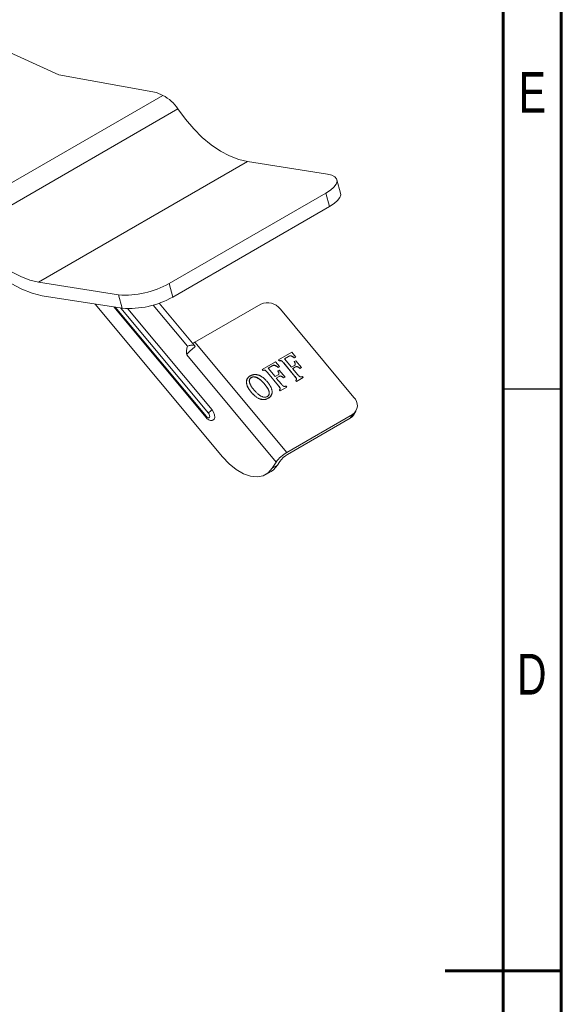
# Model space of a CAD drawing. Header units: inches. Extents: x 0.6 to 16.3, y 0.2 to 11.5.
# Tile 19 of 20: x 14.5 to 16.3, y 5.7 to 9.1. Entities that reach past the tile are written whole.
import ezdxf

# ---------------------------------------------------------------- set-up
doc = ezdxf.new("R2010")
doc.units = ezdxf.units.IN
doc.header["$MEASUREMENT"] = 0
doc.styles.add('SLDTEXTSTYLE0', font='TXT', dxfattribs={"width": 0.75})

msp = doc.modelspace()

# ---------------------------------------------------------------- linework, layer by layer
at = {"color": 7, "linetype": 'Continuous', "lineweight": 60}
for p, q in [((16.33858268, 11.49606299), (16.33858268, 0.19685039)), ((16.14173228, 11.2992126), (16.14173228, 0.39370079)), ((16.33858268, 5.84645669), (15.94488189, 5.84645669))]:
    msp.add_line(p, q, dxfattribs=at)
at = {"color": 7, "linetype": 'Continuous', "lineweight": 15}
for p, q in [((14.26040557, 9.0500659), (14.63776116, 8.87802299)), ((14.96766416, 8.81893781), (14.63776116, 8.87802299)), ((14.28275516, 8.4006134), (14.98986194, 8.80881746)), ((14.98986194, 8.80881746), (14.96766416, 8.81893781)), ((14.3333295, 8.35486941), (15.04043628, 8.76307346)), ((14.56911588, 8.17650428), (15.27622266, 8.58470834)), ((15.27622266, 8.58470834), (15.54671818, 8.5422437)), ((15.59120138, 8.47808067), (15.57910914, 8.52342624)), ((15.01105762, 8.17202603), (15.54138771, 8.47817908)), ((15.55347995, 8.43283351), (15.54138771, 8.47817908)), ((15.02314986, 8.12668047), (15.55347995, 8.43283351)), ((14.56911588, 8.17650428), (14.8396114, 8.13403964)), ((15.01105762, 8.17202603), (15.02314986, 8.12668047)), ((14.58120812, 8.13115871), (14.85170363, 8.08869408)), ((14.85170363, 8.08869408), (14.8396114, 8.13403964)), ((15.19195864, 7.58586887), (14.76070316, 8.10298009)), ((14.95686726, 8.09961071), (15.07342764, 7.95984511)), ((14.97757459, 8.10618299), (15.09602151, 7.96415528)), ((15.09817637, 7.97413226), (15.32091501, 8.10271653)), ((14.82358594, 8.09310822), (15.13603502, 7.71845578)), ((14.82797991, 8.09241842), (15.13694812, 7.72193982)), ((15.14422809, 7.7333495), (14.84730537, 8.08938455)), ((14.87062004, 8.08710445), (15.15604015, 7.74486198)), ((15.63643454, 7.78718656), (15.3873997, 8.08580005)), ((15.09817637, 7.97413226), (15.40946992, 7.60086539)), ((15.07041048, 7.93100425), (15.37298781, 7.56818886)), ((15.07342764, 7.95984511), (15.07319057, 7.95947357)), ((15.07392766, 7.96013377), (15.07342764, 7.95984511)), ((15.38167745, 7.9137062), (15.42672089, 7.93970922)), ((15.42672089, 7.93970922), (15.44017278, 7.92357928)), ((15.32629447, 7.88173428), (15.3713379, 7.9077373)), ((15.3713379, 7.9077373), (15.3847898, 7.89160736)), ((15.38167745, 7.9137062), (15.38150983, 7.91344349)), ((15.38403206, 7.91041913), (15.38150983, 7.91344349)), ((15.38419968, 7.91068183), (15.38167745, 7.9137062)), ((15.38419968, 7.91068183), (15.38403206, 7.91041913)), ((15.39889461, 7.90353025), (15.39872699, 7.90326754)), ((15.43661299, 7.85783908), (15.39872699, 7.90326754)), ((15.43678061, 7.85810178), (15.39889461, 7.90353025)), ((15.41558686, 7.92581432), (15.40132335, 7.91758017)), ((15.40132335, 7.91758017), (15.42486417, 7.88935278)), ((15.41541924, 7.92555161), (15.40141677, 7.91746816)), ((15.41558686, 7.92581432), (15.41541924, 7.92555161)), ((15.4344853, 7.90834819), (15.43431768, 7.90808548)), ((15.4344853, 7.90834819), (15.4392597, 7.91110439)), ((15.44000516, 7.92331657), (15.43523077, 7.92056037)), ((15.43539839, 7.92082308), (15.43523077, 7.92056037)), ((15.44017278, 7.92357928), (15.43539839, 7.92082308)), ((15.4392597, 7.91110439), (15.45859679, 7.8879176)), ((15.44017278, 7.92357928), (15.44000516, 7.92331657)), ((15.32629447, 7.88173428), (15.32612685, 7.88147158)), ((15.32864908, 7.87844721), (15.32612685, 7.88147158)), ((15.3288167, 7.87870992), (15.32629447, 7.88173428)), ((15.3288167, 7.87870992), (15.32864908, 7.87844721)), ((15.34351163, 7.87155833), (15.34334401, 7.87129563)), ((15.38123001, 7.82586716), (15.34334401, 7.87129563)), ((15.38139763, 7.82612987), (15.34351163, 7.87155833)), ((15.36020388, 7.8938424), (15.34594037, 7.88560826)), ((15.34594037, 7.88560826), (15.36948119, 7.85738086)), ((15.36003626, 7.8935797), (15.34603379, 7.88549624)), ((15.36020388, 7.8938424), (15.36003626, 7.8935797)), ((15.36948119, 7.85738086), (15.37965662, 7.86325501)), ((15.37910232, 7.87637627), (15.3789347, 7.87611357)), ((15.37910232, 7.87637627), (15.38387671, 7.87913247)), ((15.38462218, 7.89134466), (15.37984778, 7.88858846)), ((15.3800154, 7.88885116), (15.37984778, 7.88858846)), ((15.3847898, 7.89160736), (15.3800154, 7.88885116)), ((15.38387671, 7.87913247), (15.40321381, 7.85594568)), ((15.3847898, 7.89160736), (15.38462218, 7.89134466)), ((15.42486417, 7.88935278), (15.4350396, 7.89522693)), ((15.43924331, 7.89018632), (15.42906789, 7.88431217)), ((15.42906789, 7.88431217), (15.44621117, 7.86375595)), ((15.4390757, 7.88992362), (15.4291613, 7.88420016)), ((15.43924331, 7.89018632), (15.4390757, 7.88992362)), ((15.45842917, 7.88765489), (15.45365478, 7.88489869)), ((15.4538224, 7.8851614), (15.45365478, 7.88489869)), ((15.45859679, 7.8879176), (15.4538224, 7.8851614)), ((15.45859679, 7.8879176), (15.45842917, 7.88765489)), ((15.27626345, 7.85116738), (15.27609583, 7.85090468)), ((15.28919445, 7.854343), (15.28902683, 7.8540803)), ((15.33488546, 7.83101525), (15.33471784, 7.83075254)), ((15.38386033, 7.85821441), (15.3736849, 7.85234026)), ((15.3736849, 7.85234026), (15.39082819, 7.83178403)), ((15.38369271, 7.8579517), (15.37377832, 7.85222824)), ((15.38386033, 7.85821441), (15.38369271, 7.8579517)), ((15.40304619, 7.85568298), (15.3982718, 7.85292678)), ((15.39843942, 7.85318948), (15.3982718, 7.85292678)), ((15.40321381, 7.85594568), (15.39843942, 7.85318948)), ((15.40321381, 7.85594568), (15.40304619, 7.85568298)), ((15.43678061, 7.85810178), (15.43661299, 7.85783908)), ((15.43968875, 7.84414583), (15.43952113, 7.84388312)), ((15.44204336, 7.84085876), (15.43952113, 7.84388312)), ((15.44221098, 7.84112146), (15.43968875, 7.84414583)), ((15.46454269, 7.85384735), (15.44204336, 7.84085876)), ((15.44221098, 7.84112146), (15.44204336, 7.84085876)), ((15.46471031, 7.85411006), (15.44221098, 7.84112146)), ((15.46218808, 7.85713442), (15.46471031, 7.85411006)), ((15.46471031, 7.85411006), (15.46454269, 7.85384735)), ((15.28848639, 7.80523306), (15.28831877, 7.80497036)), ((15.38139763, 7.82612987), (15.38123001, 7.82586716)), ((15.38430576, 7.81217391), (15.38413814, 7.81191121)), ((15.38666037, 7.80888684), (15.38413814, 7.81191121)), ((15.38682799, 7.80914955), (15.38430576, 7.81217391)), ((15.40915971, 7.82187543), (15.38666037, 7.80888684)), ((15.38682799, 7.80914955), (15.38666037, 7.80888684)), ((15.40932733, 7.82213814), (15.38682799, 7.80914955)), ((15.4068051, 7.8251625), (15.40932733, 7.82213814)), ((15.40932733, 7.82213814), (15.40915971, 7.82187543)), ((15.34648958, 7.78436921), (15.34632196, 7.7841065)), ((15.35588352, 7.79290717), (15.35605114, 7.79316988)), ((15.63220855, 7.72944967), (15.40946992, 7.60086539)), ((15.62382757, 7.71631439), (15.63220855, 7.72944967)), ((15.63484904, 7.72674669), (15.64323002, 7.73988197)), ((15.41169554, 7.59385318), (15.62382757, 7.71631439)), ((15.37298781, 7.56818886), (15.35957824, 7.54717242)), ((15.38563689, 7.5705128), (15.37725591, 7.55737752)), ((15.33811839, 7.52625727), (15.35579606, 7.53646237)), ((15.37725591, 7.55737752), (15.35957824, 7.54717242))]:
    msp.add_line(p, q, dxfattribs=at)
at = {"color": 7, "linetype": 'Continuous', "lineweight": 30}
msp.add_line((16.33858268, 7.81496063), (16.14173228, 7.81496063), dxfattribs=at)
at = {"color": 7, "linetype": 'Continuous', "lineweight": 15, "flags": 128}
for points in [[(15.27622266, 8.58470834), (15.24638629, 8.5917938), (15.21568434, 8.60378023), (15.18460168, 8.62047834), (15.15362917, 8.64162441), (15.12325595, 8.66688449), (15.0939617, 8.69585966), (15.06620905, 8.72809233), (15.04043628, 8.76307346)], [(15.54138771, 8.47817908), (15.55703549, 8.4883842), (15.56889006, 8.49869824), (15.57649587, 8.50872482), (15.57956062, 8.51807863), (15.57796654, 8.52640021), (15.57177489, 8.53336976), (15.56122361, 8.53871945), (15.54671818, 8.5422437)], [(15.59120138, 8.47808067), (15.59165286, 8.47273306), (15.5885881, 8.46337925), (15.5809823, 8.45335267), (15.56912772, 8.44303863), (15.55347995, 8.43283351)], [(14.58120812, 8.13115871), (14.54710941, 8.13925639), (14.51202147, 8.15295517), (14.47649842, 8.17203871), (14.44110127, 8.19620565), (14.40638902, 8.22507431), (14.37290988, 8.25818879), (14.34119256, 8.29502613), (14.31173797, 8.33500457)], [(14.56911588, 8.17650428), (14.53927951, 8.18358975), (14.50857756, 8.19557618), (14.4774949, 8.21227428), (14.44652239, 8.23342035), (14.41614917, 8.25868043), (14.38685492, 8.2876556), (14.35910227, 8.31988828), (14.3333295, 8.35486941)], [(15.13694812, 7.72193982), (15.13981213, 7.71927213), (15.14279427, 7.71787909), (15.14544054, 7.71797276), (15.14734807, 7.7195389), (15.14822646, 7.72233906), (15.14794198, 7.72594695), (15.14653794, 7.72981331), (15.14422809, 7.7333495)], [(15.15576223, 7.70890624), (15.1588318, 7.70945737), (15.16322385, 7.71306336), (15.16524632, 7.71951067), (15.16459131, 7.72781777), (15.16135853, 7.73671996), (15.15604015, 7.74486198)], [(15.13694812, 7.72193982), (15.13630274, 7.72080427), (15.13592323, 7.71984023), (15.13581856, 7.71907049), (15.13599122, 7.71851323), (15.13603502, 7.71845578)], [(15.62382757, 7.71631439), (15.63012692, 7.72101345), (15.63484904, 7.72674669)], [(15.35957824, 7.54717242), (15.34603941, 7.53174473), (15.32883387, 7.52193048), (15.30862283, 7.51810681), (15.28618299, 7.52042067), (15.26237669, 7.52878314), (15.2381188, 7.54287285), (15.21434153, 7.56214835), (15.19195864, 7.58586887)], [(15.37725591, 7.55737752), (15.36371708, 7.54194984), (15.35579606, 7.53646237)]]:
    msp.add_lwpolyline(points, dxfattribs=at)
at = {"color": 7, "linetype": 'Continuous', "lineweight": 15}
for centre, radius, start, end in [((14.93078207, 8.69266966), 0.13031017, 32.70260818, 63.03932744), ((14.86295411, 8.43457799), 0.30144349, 265.55877196, 299.42700639), ((14.87504635, 8.38923242), 0.30144349, 265.55877196, 299.42700639), ((15.34347477, 8.0522739), 0.0552576, 37.35305118, 114.09591507), ((15.14982482, 7.8853342), 0.10272612, 120.18396806, 124.70968256), ((15.16449965, 7.86215957), 0.11658628, 123.98400125, 143.80720788), ((15.20851029, 7.8091358), 0.20226931, 131.7102241, 131.9905225), ((15.61129089, 7.76000382), 0.03702843, 304.39591488, 47.23161865), ((15.18404478, 7.70431262), 0.04927992, 124.63014594, 143.89807284), ((15.47015664, 7.49640726), 0.1208072, 120.15516982, 143.54557678), ((15.4550432, 7.51924022), 0.08629086, 120.15516982, 143.54557678)]:
    msp.add_arc(centre, radius, start, end, dxfattribs=at)
for points, knots in [([(15.07392766, 7.96013377), (15.0770012, 7.96190809), (15.08057637, 7.96291707), (15.08812426, 7.96407762), (15.09204201, 7.96421216), (15.09602151, 7.96415528)], [0, 0, 0, 0, 0.5, 0.5, 1, 1, 1, 1]), ([(15.07319057, 7.95947357), (15.07106249, 7.95613828), (15.07027201, 7.95143088), (15.06978617, 7.94154676), (15.07010092, 7.93628155), (15.07041048, 7.93100425)], [0, 0, 0, 0, 0.5, 0.5, 1, 1, 1, 1]), ([(15.3800154, 7.88885116), (15.37937043, 7.8893132), (15.37814704, 7.89018959), (15.37635511, 7.89138917), (15.37473975, 7.89245555), (15.37324043, 7.89333841), (15.37187176, 7.89407055), (15.37061697, 7.89469789), (15.36943817, 7.89513262), (15.36803076, 7.89559649), (15.36632453, 7.89582247), (15.36469426, 7.89570288), (15.3634294, 7.8953588), (15.36240304, 7.8949761), (15.36132145, 7.89445654), (15.36058793, 7.89405345), (15.36020388, 7.8938424)], [0, 0, 0, 0, 0.102321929, 0.194083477, 0.2779005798, 0.3517115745, 0.4181975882, 0.4783525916, 0.5327339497, 0.5821864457, 0.672649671, 0.763940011, 0.813400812, 0.8683905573, 0.9310930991, 1, 1, 1, 1]), ([(15.39872699, 7.90326754), (15.39825527, 7.90382749), (15.39737776, 7.90486912), (15.39613842, 7.90629531), (15.39504476, 7.90743687), (15.39391333, 7.90858124), (15.39265111, 7.90963601), (15.3911803, 7.91054211), (15.3897276, 7.91098981), (15.38851861, 7.91111543), (15.38746636, 7.91104391), (15.38647952, 7.91091718), (15.38531359, 7.91070236), (15.38448079, 7.9105183), (15.38403206, 7.91041913)], [0, 0, 0, 0, 0.1211623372, 0.2253901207, 0.3117133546, 0.3801126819, 0.488323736, 0.576977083, 0.654843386, 0.7352692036, 0.7828800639, 0.8423882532, 0.9150768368, 1, 1, 1, 1]), ([(15.39889461, 7.90353025), (15.39842289, 7.90409019), (15.39754538, 7.90513183), (15.39630604, 7.90655802), (15.39521238, 7.90769957), (15.39408095, 7.90884394), (15.39281873, 7.90989872), (15.39134792, 7.91080482), (15.38989522, 7.91125252), (15.38868623, 7.91137814), (15.38763398, 7.91130661), (15.38664713, 7.91117988), (15.38548121, 7.91096506), (15.38464841, 7.910781), (15.38419968, 7.91068183)], [0, 0, 0, 0, 0.1211623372, 0.2253901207, 0.3117133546, 0.3801126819, 0.488323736, 0.576977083, 0.654843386, 0.7352692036, 0.7828800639, 0.8423882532, 0.9150768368, 1, 1, 1, 1]), ([(15.43523077, 7.92056037), (15.43458579, 7.92102241), (15.4333624, 7.9218988), (15.43157048, 7.92309838), (15.42995512, 7.92416476), (15.42845579, 7.92504762), (15.42708712, 7.92577976), (15.42583234, 7.9264071), (15.42465354, 7.92684183), (15.42324612, 7.9273057), (15.42153989, 7.92753168), (15.41990962, 7.92741209), (15.41864476, 7.92706801), (15.4176184, 7.92668531), (15.41653681, 7.92616575), (15.41580329, 7.92576266), (15.41541924, 7.92555161)], [0, 0, 0, 0, 0.102321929, 0.194083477, 0.2779005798, 0.3517115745, 0.4181975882, 0.4783525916, 0.5327339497, 0.5821864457, 0.672649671, 0.763940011, 0.813400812, 0.8683905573, 0.9310930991, 1, 1, 1, 1]), ([(15.43539839, 7.92082308), (15.43475341, 7.92128511), (15.43353002, 7.9221615), (15.4317381, 7.92336108), (15.43012274, 7.92442746), (15.42862341, 7.92531032), (15.42725474, 7.92604247), (15.42599996, 7.9266698), (15.42482116, 7.92710454), (15.42341374, 7.92756841), (15.42170751, 7.92779438), (15.42007724, 7.92767479), (15.41881238, 7.92733071), (15.41778602, 7.92694801), (15.41670443, 7.92642845), (15.41597091, 7.92602536), (15.41558686, 7.92581432)], [0, 0, 0, 0, 0.102321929, 0.194083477, 0.2779005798, 0.3517115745, 0.4181975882, 0.4783525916, 0.5327339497, 0.5821864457, 0.672649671, 0.763940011, 0.813400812, 0.8683905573, 0.9310930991, 1, 1, 1, 1]), ([(15.43720742, 7.8970944), (15.4372802, 7.89715617), (15.43779603, 7.89759395), (15.43795476, 7.89897169), (15.43750203, 7.90263518), (15.43573275, 7.90566346), (15.43431768, 7.90808548)], [0, 0, 0, 0, 0.0266286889, 0.1887123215, 0.3511336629, 1, 1, 1, 1]), ([(15.4350396, 7.89522693), (15.43537613, 7.89543367), (15.43601311, 7.89582498), (15.4368203, 7.89649085), (15.43741115, 7.89720339), (15.4378113, 7.89796126), (15.43803075, 7.898783), (15.43808221, 7.89969363), (15.43793732, 7.90070379), (15.43765399, 7.90183445), (15.43716176, 7.90313669), (15.4364844, 7.90466111), (15.43557763, 7.90642998), (15.43486607, 7.90767953), (15.4344853, 7.90834819)], [0, 0, 0, 0, 0.0831832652, 0.1574480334, 0.2241274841, 0.28445662, 0.3439626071, 0.4061389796, 0.4736293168, 0.5474532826, 0.633339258, 0.7373174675, 0.8594336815, 1, 1, 1, 1]), ([(15.28534881, 7.85959033), (15.28610314, 7.86001205), (15.28757932, 7.86083732), (15.28991206, 7.86185002), (15.29221904, 7.86275065), (15.29458974, 7.86339567), (15.29694745, 7.86391058), (15.29934229, 7.86420201), (15.30174519, 7.86434263), (15.30417094, 7.86428297), (15.30660899, 7.86405525), (15.30905981, 7.86362435), (15.31151913, 7.86302332), (15.31398254, 7.86225182), (15.31644397, 7.86127745), (15.31892382, 7.86015922), (15.32139056, 7.85882062), (15.32388057, 7.85733675), (15.32635449, 7.85565387), (15.32883654, 7.85381491), (15.33132701, 7.85182301), (15.33377789, 7.84963243), (15.33623836, 7.84729293), (15.3387007, 7.84479135), (15.34115352, 7.84211962), (15.34273249, 7.84025155), (15.34353687, 7.8392999)], [0, 0, 0, 0, 0.044373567, 0.0868357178, 0.1280712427, 0.1681015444, 0.2066517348, 0.2443799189, 0.281682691, 0.3182526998, 0.3545924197, 0.3911301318, 0.4275167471, 0.4644046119, 0.5018442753, 0.5399931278, 0.5794114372, 0.6199162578, 0.6618311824, 0.7051405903, 0.7499670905, 0.7963081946, 0.8444022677, 0.894336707, 0.9461718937, 1, 1, 1, 1]), ([(15.34334401, 7.87129563), (15.34287229, 7.87185557), (15.34199478, 7.87289721), (15.34075544, 7.8743234), (15.33966177, 7.87546495), (15.33853035, 7.87660932), (15.33726813, 7.8776641), (15.33579732, 7.8785702), (15.33434461, 7.8790179), (15.33313563, 7.87914352), (15.33208338, 7.87907199), (15.33109653, 7.87894526), (15.3299306, 7.87873044), (15.3290978, 7.87854638), (15.32864908, 7.87844721)], [0, 0, 0, 0, 0.12116233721, 0.22539012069, 0.31171335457, 0.38011268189, 0.48832373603, 0.57697708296, 0.65484338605, 0.73526920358, 0.78288006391, 0.84238825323, 0.9150768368, 1, 1, 1, 1]), ([(15.34351163, 7.87155833), (15.34303991, 7.87211828), (15.3421624, 7.87315991), (15.34092306, 7.8745861), (15.33982939, 7.87572766), (15.33869797, 7.87687203), (15.33743575, 7.8779268), (15.33596494, 7.8788329), (15.33451223, 7.8792806), (15.33330325, 7.87940622), (15.33225099, 7.8793347), (15.33126415, 7.87920797), (15.33009822, 7.87899315), (15.32926542, 7.87880909), (15.3288167, 7.87870992)], [0, 0, 0, 0, 0.12116233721, 0.22539012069, 0.31171335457, 0.38011268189, 0.48832373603, 0.57697708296, 0.65484338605, 0.73526920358, 0.78288006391, 0.84238825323, 0.9150768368, 1, 1, 1, 1]), ([(15.37984778, 7.88858846), (15.37920281, 7.88905049), (15.37797942, 7.88992688), (15.3761875, 7.89112646), (15.37457213, 7.89219284), (15.37307281, 7.8930757), (15.37170414, 7.89380785), (15.37044935, 7.89443518), (15.36927055, 7.89486991), (15.36786314, 7.89533379), (15.36615691, 7.89555976), (15.36452664, 7.89544017), (15.36326178, 7.89509609), (15.36223542, 7.89471339), (15.36115383, 7.89419383), (15.36042031, 7.89379074), (15.36003626, 7.8935797)], [0, 0, 0, 0, 0.102321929, 0.194083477, 0.2779005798, 0.3517115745, 0.4181975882, 0.4783525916, 0.5327339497, 0.5821864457, 0.672649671, 0.763940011, 0.813400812, 0.8683905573, 0.9310930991, 1, 1, 1, 1]), ([(15.38182444, 7.86512248), (15.38189722, 7.86518426), (15.38241305, 7.86562204), (15.38257178, 7.86699977), (15.38211905, 7.87066326), (15.38034977, 7.87369155), (15.3789347, 7.87611357)], [0, 0, 0, 0, 0.0266286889, 0.1887123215, 0.3511336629, 1, 1, 1, 1]), ([(15.37965662, 7.86325501), (15.37999315, 7.86346175), (15.38063012, 7.86385307), (15.38143731, 7.86451893), (15.38202817, 7.86523147), (15.38242832, 7.86598934), (15.38264777, 7.86681108), (15.38269923, 7.86772172), (15.38255433, 7.86873187), (15.382271, 7.86986253), (15.38177878, 7.87116477), (15.38110141, 7.87268919), (15.38019465, 7.87445806), (15.37948309, 7.87570761), (15.37910232, 7.87637627)], [0, 0, 0, 0, 0.0831832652, 0.1574480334, 0.2241274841, 0.28445662, 0.3439626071, 0.4061389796, 0.4736293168, 0.5474532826, 0.633339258, 0.7373174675, 0.8594336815, 1, 1, 1, 1]), ([(15.45365478, 7.88489869), (15.45304843, 7.88541397), (15.45191204, 7.88637967), (15.45025586, 7.88767364), (15.44878503, 7.8887399), (15.44746783, 7.88957061), (15.44628198, 7.89021001), (15.44518559, 7.89068595), (15.4441479, 7.89098777), (15.44315392, 7.8911504), (15.44217528, 7.8911103), (15.44118011, 7.89087355), (15.44011599, 7.89049745), (15.43943471, 7.89012165), (15.4390757, 7.88992362)], [0, 0, 0, 0, 0.1371733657, 0.2570802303, 0.3611602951, 0.4487052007, 0.5236657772, 0.5922153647, 0.6544993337, 0.7128681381, 0.7721756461, 0.837422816, 0.9143262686, 1, 1, 1, 1]), ([(15.4538224, 7.8851614), (15.45321605, 7.88567668), (15.45207966, 7.88664237), (15.45042348, 7.88793635), (15.44895264, 7.8890026), (15.44763545, 7.88983332), (15.4464496, 7.89047271), (15.44535321, 7.89094865), (15.44431552, 7.89125048), (15.44332154, 7.8914131), (15.4423429, 7.891373), (15.44134773, 7.89113625), (15.44028361, 7.89076015), (15.43960233, 7.89038436), (15.43924331, 7.89018632)], [0, 0, 0, 0, 0.1371733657, 0.2570802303, 0.3611602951, 0.4487052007, 0.5236657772, 0.5922153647, 0.6544993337, 0.7128681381, 0.7721756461, 0.837422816, 0.9143262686, 1, 1, 1, 1]), ([(15.44621117, 7.86375595), (15.44663564, 7.86326208), (15.44744023, 7.86232594), (15.44859973, 7.86101512), (15.44971025, 7.85991491), (15.45070968, 7.85895855), (15.45168199, 7.85816815), (15.45261665, 7.85752072), (15.45351941, 7.8569933), (15.45468482, 7.85647862), (15.45620814, 7.85611171), (15.45807347, 7.85617354), (15.46006437, 7.856558), (15.46144061, 7.85693154), (15.46218808, 7.85713442)], [0, 0, 0, 0, 0.1007203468, 0.1909182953, 0.2698138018, 0.3395230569, 0.4017376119, 0.459064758, 0.5107435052, 0.5589580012, 0.6519103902, 0.7505511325, 0.8645173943, 1, 1, 1, 1]), ([(15.28831877, 7.80497036), (15.28428232, 7.81025629), (15.27623093, 7.82079998), (15.2717601, 7.83703524), (15.27292495, 7.84786685), (15.27608163, 7.85079587), (15.27614868, 7.85085808)], [0, 0, 0, 0, 0.35805180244, 0.71419455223, 0.99392950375, 1, 1, 1, 1]), ([(15.28848639, 7.80523306), (15.28768387, 7.80621696), (15.28610775, 7.80814928), (15.2839211, 7.81106794), (15.28192344, 7.81393976), (15.28010792, 7.81676573), (15.27851251, 7.81955845), (15.27710726, 7.82230637), (15.27588147, 7.8250104), (15.27487612, 7.82767196), (15.27408361, 7.83027738), (15.27345962, 7.8328112), (15.2730546, 7.8352709), (15.27283295, 7.83765673), (15.27283513, 7.83996776), (15.27302464, 7.84220947), (15.27341474, 7.84437504), (15.27398895, 7.84646826), (15.27479261, 7.84845625), (15.27573167, 7.85036999), (15.27689727, 7.85215692), (15.27821689, 7.85385643), (15.27972693, 7.85545665), (15.28143323, 7.85693857), (15.28328167, 7.85835821), (15.28465428, 7.85917635), (15.28534881, 7.85959033)], [0, 0, 0, 0, 0.053656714, 0.1053795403, 0.1552570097, 0.2036730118, 0.2505075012, 0.2958384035, 0.3400743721, 0.3831876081, 0.4249872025, 0.4657745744, 0.5052151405, 0.5437467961, 0.5817579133, 0.619284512, 0.6565441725, 0.6937591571, 0.7310043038, 0.7681510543, 0.8051587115, 0.8427362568, 0.8807200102, 0.9195998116, 0.9593177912, 1, 1, 1, 1]), ([(15.28919445, 7.854343), (15.28847452, 7.85388697), (15.28707259, 7.85299892), (15.28532701, 7.85138404), (15.28398305, 7.84957239), (15.28304778, 7.8475725), (15.28249287, 7.8454009), (15.28227533, 7.84308496), (15.28236222, 7.84061904), (15.28283353, 7.83800131), (15.28362588, 7.8352503), (15.28475135, 7.83237183), (15.28617206, 7.82935907), (15.28796304, 7.8262347), (15.29002768, 7.8230002), (15.29235293, 7.81966255), (15.29492169, 7.8162253), (15.29679678, 7.81394363), (15.29775522, 7.81277738)], [0, 0, 0, 0, 0.0574043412, 0.1117857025, 0.1634733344, 0.2143941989, 0.2650048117, 0.3166824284, 0.3699593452, 0.4259697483, 0.484787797, 0.5466343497, 0.6124575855, 0.6824523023, 0.7563654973, 0.8337009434, 0.914997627, 1, 1, 1, 1]), ([(15.28902683, 7.8540803), (15.28737036, 7.85310958), (15.28531205, 7.85190339), (15.28443121, 7.8498429), (15.28425925, 7.84944063)], [0, 0, 0, 0, 0.80477418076, 1, 1, 1, 1]), ([(15.33471784, 7.83075254), (15.33393114, 7.831691), (15.33239214, 7.83352691), (15.33001582, 7.83614655), (15.32769077, 7.83861662), (15.32542224, 7.84093886), (15.32314332, 7.8430672), (15.32092021, 7.84505665), (15.31872114, 7.84688149), (15.31654744, 7.84852883), (15.31442545, 7.85001066), (15.3123637, 7.85134994), (15.31035288, 7.85252619), (15.3083815, 7.85351992), (15.30648185, 7.85438295), (15.30463645, 7.85508584), (15.30284138, 7.85559971), (15.30109893, 7.85597433), (15.29940911, 7.85618845), (15.29777316, 7.85627805), (15.29618694, 7.8562576), (15.29465417, 7.85607291), (15.2931654, 7.85577712), (15.29172784, 7.85533425), (15.29032029, 7.85480026), (15.28946022, 7.85432153), (15.28902683, 7.8540803)], [0, 0, 0, 0, 0.065824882, 0.1287727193, 0.188872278, 0.2465365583, 0.3011924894, 0.3535526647, 0.4037695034, 0.4512487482, 0.4963682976, 0.5391133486, 0.5797436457, 0.6181023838, 0.6548222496, 0.689461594, 0.7225088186, 0.7547881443, 0.7860438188, 0.8164464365, 0.8467086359, 0.8764116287, 0.9067719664, 0.9372057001, 0.9683573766, 1, 1, 1, 1]), ([(15.33488546, 7.83101525), (15.33409876, 7.83195371), (15.33255976, 7.83378961), (15.33018344, 7.83640926), (15.32785839, 7.83887933), (15.32558986, 7.84120156), (15.32331094, 7.8433299), (15.32108783, 7.84531935), (15.31888876, 7.8471442), (15.31671506, 7.84879154), (15.31459307, 7.85027337), (15.31253132, 7.85161264), (15.3105205, 7.8527889), (15.30854912, 7.85378263), (15.30664947, 7.85464565), (15.30480407, 7.85534854), (15.303009, 7.85586241), (15.30126655, 7.85623703), (15.29957673, 7.85645116), (15.29794078, 7.85654076), (15.29635456, 7.85652031), (15.29482179, 7.85633561), (15.29333302, 7.85603982), (15.29189546, 7.85559695), (15.29048791, 7.85506297), (15.28962784, 7.85458424), (15.28919445, 7.854343)], [0, 0, 0, 0, 0.065824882, 0.1287727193, 0.188872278, 0.2465365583, 0.3011924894, 0.3535526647, 0.4037695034, 0.4512487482, 0.4963682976, 0.5391133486, 0.5797436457, 0.6181023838, 0.6548222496, 0.689461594, 0.7225088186, 0.7547881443, 0.7860438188, 0.8164464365, 0.8467086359, 0.8764116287, 0.9067719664, 0.9372057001, 0.9683573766, 1, 1, 1, 1]), ([(15.34772392, 7.79413653), (15.34842061, 7.79539181), (15.3508216, 7.79971783), (15.34788744, 7.81359076), (15.33999096, 7.82388094), (15.33471784, 7.83075254)], [0, 0, 0, 0, 0.1195679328, 0.4120636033, 1, 1, 1, 1]), ([(15.34340486, 7.7900558), (15.34385228, 7.79033297), (15.34473059, 7.79087707), (15.3459046, 7.79181907), (15.34693942, 7.79283806), (15.34784424, 7.79392883), (15.34855821, 7.79513081), (15.349139, 7.79640276), (15.34958859, 7.79775692), (15.34986145, 7.79920589), (15.34997593, 7.80073248), (15.34999143, 7.8023196), (15.34981484, 7.80398584), (15.34949718, 7.80572108), (15.34902524, 7.80753211), (15.34840147, 7.80941216), (15.34764023, 7.81136327), (15.34640493, 7.8140937), (15.34450366, 7.81763027), (15.34177344, 7.82197496), (15.33857315, 7.82648911), (15.33614051, 7.82947485), (15.33488546, 7.83101525)], [0, 0, 0, 0, 0.0360746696, 0.0708165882, 0.1048534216, 0.1384363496, 0.1712542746, 0.2042075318, 0.2375634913, 0.2715213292, 0.3061482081, 0.3416741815, 0.3781086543, 0.4159380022, 0.4553664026, 0.4965742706, 0.5393535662, 0.5842011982, 0.6785501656, 0.778954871, 0.885958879, 1, 1, 1, 1]), ([(15.34353687, 7.8392999), (15.34437397, 7.83827381), (15.34601921, 7.83625716), (15.34831307, 7.83322009), (15.35038024, 7.83023332), (15.35225196, 7.82730855), (15.35390233, 7.82443441), (15.35532495, 7.82161178), (15.35654363, 7.81885454), (15.35755405, 7.81616185), (15.35834366, 7.81353733), (15.35895879, 7.81098563), (15.35932553, 7.80852031), (15.35952178, 7.80613335), (15.35949508, 7.80383249), (15.35926206, 7.801605), (15.3588183, 7.79946488), (15.35817808, 7.79740419), (15.35734915, 7.79543749), (15.35633931, 7.79356573), (15.35514258, 7.79179891), (15.35377111, 7.79012178), (15.35222713, 7.78852224), (15.35047795, 7.78703862), (15.34858216, 7.78562228), (15.34719276, 7.78479028), (15.34648958, 7.78436921)], [0, 0, 0, 0, 0.0551646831, 0.1084194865, 0.1595939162, 0.2087668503, 0.2563824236, 0.3023114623, 0.3466330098, 0.3895001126, 0.4310818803, 0.4714245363, 0.5106127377, 0.5485390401, 0.5859838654, 0.6227853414, 0.6595923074, 0.6960218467, 0.7326946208, 0.7691917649, 0.8057276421, 0.8428701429, 0.8807996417, 0.9196408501, 0.959330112, 1, 1, 1, 1]), ([(15.3982718, 7.85292678), (15.39766544, 7.85344206), (15.39652906, 7.85440775), (15.39487288, 7.85570173), (15.39340204, 7.85676798), (15.39208484, 7.8575987), (15.390899, 7.85823809), (15.38980261, 7.85871403), (15.38876492, 7.85901586), (15.38777094, 7.85917848), (15.38679229, 7.85913838), (15.38579713, 7.85890163), (15.384733, 7.85852553), (15.38405173, 7.85814974), (15.38369271, 7.8579517)], [0, 0, 0, 0, 0.1371733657, 0.2570802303, 0.3611602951, 0.4487052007, 0.5236657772, 0.5922153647, 0.6544993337, 0.7128681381, 0.7721756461, 0.837422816, 0.9143262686, 1, 1, 1, 1]), ([(15.39843942, 7.85318948), (15.39783306, 7.85370476), (15.39669668, 7.85467046), (15.3950405, 7.85596443), (15.39356966, 7.85703069), (15.39225246, 7.8578614), (15.39106662, 7.8585008), (15.38997022, 7.85897674), (15.38893254, 7.85927856), (15.38793856, 7.85944119), (15.38695991, 7.85940109), (15.38596475, 7.85916434), (15.38490062, 7.85878824), (15.38421935, 7.85841244), (15.38386033, 7.85821441)], [0, 0, 0, 0, 0.1371733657, 0.2570802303, 0.3611602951, 0.4487052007, 0.5236657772, 0.5922153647, 0.6544993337, 0.7128681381, 0.7721756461, 0.837422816, 0.9143262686, 1, 1, 1, 1]), ([(15.39082819, 7.83178403), (15.39125265, 7.83129017), (15.39205725, 7.83035403), (15.39321674, 7.8290432), (15.39432726, 7.82794299), (15.39532669, 7.82698663), (15.396299, 7.82619624), (15.39723367, 7.8255488), (15.39813643, 7.82502139), (15.39930183, 7.8245067), (15.40082515, 7.82413979), (15.40269049, 7.82420163), (15.40468139, 7.82458609), (15.40605763, 7.82495963), (15.4068051, 7.8251625)], [0, 0, 0, 0, 0.1007203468, 0.1909182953, 0.2698138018, 0.3395230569, 0.4017376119, 0.459064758, 0.5107435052, 0.5589580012, 0.6519103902, 0.7505511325, 0.8645173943, 1, 1, 1, 1]), ([(15.44127555, 7.84613279), (15.44170657, 7.84691161), (15.44258937, 7.84850677), (15.44087064, 7.85298235), (15.43837183, 7.85583276), (15.43661299, 7.85783908)], [0, 0, 0, 0, 0.22028524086, 0.45118260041, 1, 1, 1, 1]), ([(15.43968875, 7.84414583), (15.44005728, 7.84455626), (15.44073681, 7.84531304), (15.44153729, 7.84644677), (15.44208454, 7.84744591), (15.44235402, 7.84836863), (15.44234307, 7.84927181), (15.4421864, 7.85018221), (15.44182349, 7.85115235), (15.44125536, 7.85219399), (15.44048291, 7.85338019), (15.43947929, 7.85475668), (15.43822733, 7.85636139), (15.4372875, 7.857492), (15.43678061, 7.85810178)], [0, 0, 0, 0, 0.1126921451, 0.2077896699, 0.2846070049, 0.3460874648, 0.4005170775, 0.4578934, 0.51769982, 0.5840261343, 0.661694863, 0.7569466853, 0.8689112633, 1, 1, 1, 1]), ([(15.34632196, 7.7841065), (15.34530252, 7.78355108), (15.34329682, 7.78245831), (15.34007884, 7.78119551), (15.33677947, 7.78026799), (15.33340283, 7.77969426), (15.32995337, 7.77947221), (15.3264234, 7.7796712), (15.32282966, 7.78028057), (15.3191753, 7.78127174), (15.31546299, 7.78268076), (15.31170495, 7.78454061), (15.30788472, 7.78681324), (15.30401625, 7.78952635), (15.30009894, 7.79267954), (15.29617158, 7.79633173), (15.29218005, 7.80044328), (15.28963547, 7.80342662), (15.28831877, 7.80497036)], [0, 0, 0, 0, 0.0596093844, 0.1172787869, 0.1729169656, 0.2273618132, 0.2806558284, 0.3335205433, 0.3867914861, 0.4410715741, 0.4971373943, 0.5558383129, 0.6180322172, 0.6841940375, 0.7547708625, 0.8304277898, 0.912254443, 1, 1, 1, 1]), ([(15.34648958, 7.78436921), (15.34547014, 7.78381379), (15.34346444, 7.78272102), (15.34024646, 7.78145822), (15.33694709, 7.78053069), (15.33357044, 7.77995697), (15.33012099, 7.77973492), (15.32659102, 7.77993391), (15.32299728, 7.78054327), (15.31934292, 7.78153445), (15.31563061, 7.78294347), (15.31187257, 7.78480332), (15.30805234, 7.78707594), (15.30418387, 7.78978906), (15.30026656, 7.79294225), (15.2963392, 7.79659443), (15.29234767, 7.80070598), (15.28980309, 7.80368932), (15.28848639, 7.80523306)], [0, 0, 0, 0, 0.0596093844, 0.1172787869, 0.1729169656, 0.2273618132, 0.2806558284, 0.3335205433, 0.3867914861, 0.4410715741, 0.4971373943, 0.5558383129, 0.6180322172, 0.6841940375, 0.7547708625, 0.8304277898, 0.912254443, 1, 1, 1, 1]), ([(15.29775522, 7.81277738), (15.29886494, 7.81147292), (15.301015, 7.80894555), (15.30430447, 7.80536971), (15.30753727, 7.80211711), (15.31072297, 7.7991966), (15.31383291, 7.79658945), (15.31689423, 7.79432053), (15.31990343, 7.79238166), (15.32284641, 7.79075382), (15.32572178, 7.78944395), (15.32852565, 7.78850587), (15.33124261, 7.78789747), (15.33387449, 7.78761541), (15.33641353, 7.78772065), (15.33885494, 7.78815559), (15.34124076, 7.78889154), (15.34267038, 7.78966066), (15.34340486, 7.7900558)], [0, 0, 0, 0, 0.0920681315, 0.1783807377, 0.259499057, 0.3356477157, 0.4066566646, 0.4729253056, 0.5352129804, 0.5938341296, 0.6489865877, 0.7012682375, 0.7510296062, 0.7996541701, 0.847736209, 0.8966387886, 0.9468976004, 1, 1, 1, 1]), ([(15.38589257, 7.81416087), (15.38632359, 7.81493969), (15.38720639, 7.81653485), (15.38548766, 7.82101044), (15.38298885, 7.82386085), (15.38123001, 7.82586716)], [0, 0, 0, 0, 0.2202852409, 0.4511826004, 1, 1, 1, 1]), ([(15.38430576, 7.81217391), (15.3846743, 7.81258435), (15.38535383, 7.81334113), (15.38615431, 7.81447485), (15.38670155, 7.81547399), (15.38697104, 7.81639672), (15.38696009, 7.8172999), (15.38680342, 7.81821029), (15.38644051, 7.81918044), (15.38587238, 7.82022208), (15.38509993, 7.82140828), (15.3840963, 7.82278476), (15.38284435, 7.82438948), (15.38190452, 7.82552008), (15.38139763, 7.82612987)], [0, 0, 0, 0, 0.1126921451, 0.2077896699, 0.2846070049, 0.3460874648, 0.4005170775, 0.4578934, 0.51769982, 0.5840261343, 0.661694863, 0.7569466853, 0.8689112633, 1, 1, 1, 1]), ([(15.3558462, 7.79292239), (15.3558338, 7.79287842), (15.35465342, 7.78869252), (15.35046569, 7.78638741), (15.34632196, 7.7841065)], [0, 0, 0, 0, 0.0105045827, 1, 1, 1, 1]), ([(15.13601396, 7.71848211), (15.13728427, 7.71712116), (15.13990903, 7.71430912), (15.14497178, 7.71113331), (15.15058937, 7.7090064), (15.15430769, 7.70895147), (15.15620303, 7.70892348)], [0, 0, 0, 0, 0.2295873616, 0.474379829, 0.7320760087, 1, 1, 1, 1])]:
    msp.add_open_spline(points, degree=3, knots=knots, dxfattribs=at)
msp.add_open_spline([(15.09602151, 7.96415528), (15.09688288, 7.96223532), (15.09800845, 7.96041973), (15.09933242, 7.95883218)], degree=3, dxfattribs=at)

# ---------------------------------------------------------------- texts
at = {"color": 7, "linetype": 'Continuous', "lineweight": 0, "char_height": 0.13779528, "attachment_point": 2, "style": 'SLDTEXTSTYLE0'}
for s, insert in [('E', (16.24039671, 8.88774867)), ('D', (16.23857857, 6.91924474))]:
    msp.add_mtext(s, dxfattribs=dict(at, insert=insert))

doc.saveas('drawing.dxf')
